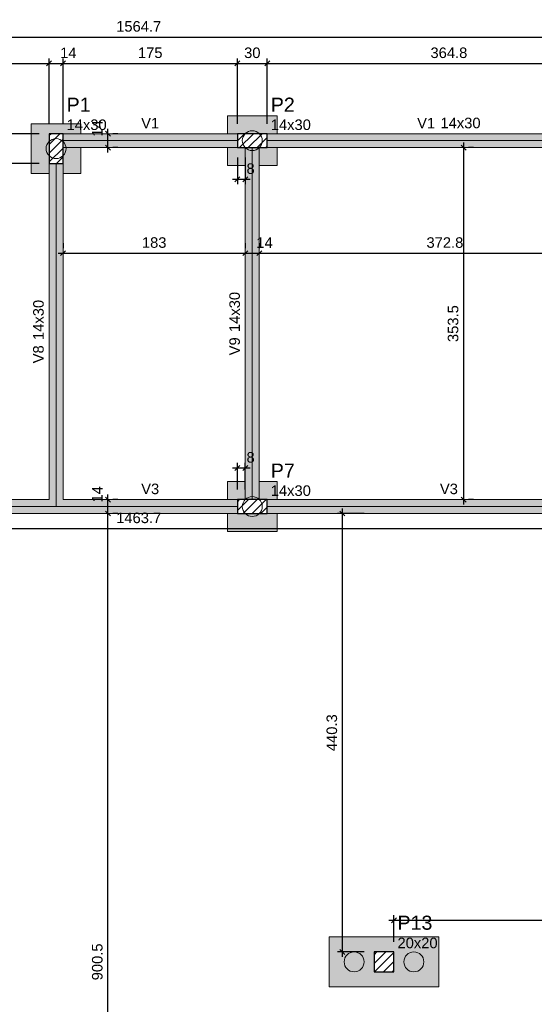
# Model space of a CAD drawing. Header units: millimetres. Extents: x 1434 to 2277, y -793 to -278.
# Tile 59 of 111: x 1677 to 1688, y -503 to -484. Entities that reach past the tile are written whole.
import ezdxf

# ---------------------------------------------------------------- set-up
doc = ezdxf.new("R2010")
doc.units = ezdxf.units.MM
for name, color, linetype, lineweight in [('FO-Cotas', 5, 'Continuous', 5), ('FO-Eixos', 5, 'Continuous', 5), ('FO-Estacas dos blocos', 1, 'Continuous', 20), ('FO-Hachura dos blocos', 43, 'Continuous', 5), ('FO-Hachura pilar que passa', 19, 'Continuous', 5), ('FO-Hachura viga', 43, 'Continuous', 5), ('FO-Pilares', 4, 'Continuous', 30), ('FO-Seção das fundações', 9, 'Continuous', 5), ('FO-Textos das vigas', 7, 'Continuous', 5), ('FO-Textos dos pilares', 7, 'Continuous', 5), ('FO-Vigas', 1, 'Continuous', 20)]:
    doc.layers.add(name, color=color, linetype=linetype, lineweight=lineweight)
doc.styles.add('ARIAL', font='arial.ttf')
doc.styles.get("Standard").update_dxf_attribs({"font": 'arial.ttf'})
doc.dimstyles.new('UM_50.000000', dxfattribs={"dimtxt": 0.18, "dimasz": 0.1, "dimexe": 0.1, "dimexo": 0.2, "dimgap": 0, "dimtad": 1, "dimtih": 1, "dimtoh": 1, "dimdec": 1, "dimlfac": 50, "dimzin": 0, "dimdsep": 46, "dimtxsty": 'Standard', "dimcen": 0.09, "dimdle": 0.1, "dimadec": 1, "dimazin": 2, "dimtfac": 1, "dimtdec": 4, "dimtofl": 0, "dimtmove": 0, "dimatfit": 3, "dimfxl": 1, "dimtolj": 1, "dimarcsym": 0})
pattern_1 = [(45, (1664.26426, -517.31979), (-0.08838835, 0.08838835), [])]

# ---------------------------------------------------------------- blocks, each defined once
blk = doc.blocks.new('_Oblique')
at = {"color": 0, "linetype": 'ByBlock', "lineweight": -2}
blk.add_line((-0.5, -0.5), (0.5, 0.5), dxfattribs=at)
blk = doc.blocks.new('*D123')
at = {"layer": 'FO-Cotas', "color": 0, "lineweight": -2, "transparency": 16777216}
for p, q in [((1674.945, -484.508), (1677.872, -484.508)), ((1675.045, -493.069), (1675.045, -484.408)), ((1677.772, -485.72), (1677.772, -484.408))]:
    blk.add_line(p, q, dxfattribs=at)
at = {"layer": 'FO-Cotas', "color": 0, "lineweight": -2, "transparency": 16777216, "xscale": 0.1, "yscale": 0.1, "zscale": 0.1, "rotation": 180}
blk.add_blockref('_Oblique', (1675.045, -484.508), dxfattribs=at)
at = {"layer": 'FO-Cotas', "color": 0, "lineweight": -2, "transparency": 16777216, "xscale": 0.1, "yscale": 0.1, "zscale": 0.1}
blk.add_blockref('_Oblique', (1677.772, -484.508), dxfattribs=at)
at = {"layer": 'FO-Cotas', "color": 7, "transparency": 16777216, "insert": (1676.409, -484.296), "char_height": 0.2118, "attachment_point": 5, "rotation": 0.0057, "style": 'ARIAL'}
blk.add_mtext('\\A1;136.3', dxfattribs=at)
blk = doc.blocks.new('*D124')
at = {"layer": 'FO-Cotas', "color": 0, "lineweight": -2, "transparency": 16777216}
for p, q in [((1677.672, -484.508), (1678.152, -484.508)), ((1677.772, -485.72), (1677.772, -484.408)), ((1678.052, -485.72), (1678.052, -484.408))]:
    blk.add_line(p, q, dxfattribs=at)
at = {"layer": 'FO-Cotas', "color": 0, "lineweight": -2, "transparency": 16777216, "xscale": 0.1, "yscale": 0.1, "zscale": 0.1, "rotation": 180}
blk.add_blockref('_Oblique', (1677.772, -484.508), dxfattribs=at)
at = {"layer": 'FO-Cotas', "color": 0, "lineweight": -2, "transparency": 16777216, "xscale": 0.1, "yscale": 0.1, "zscale": 0.1}
blk.add_blockref('_Oblique', (1678.052, -484.508), dxfattribs=at)
at = {"layer": 'FO-Cotas', "color": 7, "transparency": 16777216, "insert": (1678.158, -484.296), "char_height": 0.2118, "attachment_point": 5, "rotation": 0.0057, "style": 'ARIAL'}
blk.add_mtext('\\A1;14', dxfattribs=at)
blk = doc.blocks.new('*D125')
at = {"layer": 'FO-Cotas', "color": 0, "lineweight": -2, "transparency": 16777216}
for p, q in [((1677.952, -484.508), (1681.652, -484.508)), ((1678.052, -485.72), (1678.052, -484.408)), ((1681.552, -485.72), (1681.552, -484.408))]:
    blk.add_line(p, q, dxfattribs=at)
at = {"layer": 'FO-Cotas', "color": 0, "lineweight": -2, "transparency": 16777216, "xscale": 0.1, "yscale": 0.1, "zscale": 0.1, "rotation": 180}
blk.add_blockref('_Oblique', (1678.052, -484.508), dxfattribs=at)
at = {"layer": 'FO-Cotas', "color": 0, "lineweight": -2, "transparency": 16777216, "xscale": 0.1, "yscale": 0.1, "zscale": 0.1}
blk.add_blockref('_Oblique', (1681.552, -484.508), dxfattribs=at)
at = {"layer": 'FO-Cotas', "color": 7, "transparency": 16777216, "insert": (1679.802, -484.296), "char_height": 0.2118, "attachment_point": 5, "rotation": 0.0057, "style": 'ARIAL'}
blk.add_mtext('\\A1;175', dxfattribs=at)
blk = doc.blocks.new('*D126')
at = {"layer": 'FO-Cotas', "color": 0, "lineweight": -2, "transparency": 16777216}
for p, q in [((1681.452, -484.508), (1682.252, -484.508)), ((1681.552, -485.72), (1681.552, -484.408)), ((1682.152, -485.72), (1682.152, -484.408))]:
    blk.add_line(p, q, dxfattribs=at)
at = {"layer": 'FO-Cotas', "color": 0, "lineweight": -2, "transparency": 16777216, "xscale": 0.1, "yscale": 0.1, "zscale": 0.1, "rotation": 180}
blk.add_blockref('_Oblique', (1681.552, -484.508), dxfattribs=at)
at = {"layer": 'FO-Cotas', "color": 0, "lineweight": -2, "transparency": 16777216, "xscale": 0.1, "yscale": 0.1, "zscale": 0.1}
blk.add_blockref('_Oblique', (1682.152, -484.508), dxfattribs=at)
at = {"layer": 'FO-Cotas', "color": 7, "transparency": 16777216, "insert": (1681.852, -484.296), "char_height": 0.2118, "attachment_point": 5, "rotation": 0.0057, "style": 'ARIAL'}
blk.add_mtext('\\A1;30', dxfattribs=at)
blk = doc.blocks.new('*D127')
at = {"layer": 'FO-Cotas', "color": 0, "lineweight": -2, "transparency": 16777216}
for p, q in [((1682.052, -484.508), (1689.549, -484.508)), ((1682.152, -485.72), (1682.152, -484.408)), ((1689.449, -485.72), (1689.449, -484.408))]:
    blk.add_line(p, q, dxfattribs=at)
at = {"layer": 'FO-Cotas', "color": 0, "lineweight": -2, "transparency": 16777216, "xscale": 0.1, "yscale": 0.1, "zscale": 0.1, "rotation": 180}
blk.add_blockref('_Oblique', (1682.152, -484.508), dxfattribs=at)
at = {"layer": 'FO-Cotas', "color": 0, "lineweight": -2, "transparency": 16777216, "xscale": 0.1, "yscale": 0.1, "zscale": 0.1}
blk.add_blockref('_Oblique', (1689.449, -484.508), dxfattribs=at)
at = {"layer": 'FO-Cotas', "color": 7, "transparency": 16777216, "insert": (1685.8, -484.296), "char_height": 0.2118, "attachment_point": 5, "rotation": 0.0057, "style": 'ARIAL'}
blk.add_mtext('\\A1;364.8', dxfattribs=at)
blk = doc.blocks.new('*D134')
at = {"layer": 'FO-Cotas', "color": 0, "lineweight": -2, "transparency": 16777216}
for p, q in [((1663.924, -493.069), (1663.924, -483.878)), ((1695.218, -485.72), (1695.218, -483.878)), ((1663.824, -483.978), (1695.318, -483.978))]:
    blk.add_line(p, q, dxfattribs=at)
at = {"layer": 'FO-Cotas', "color": 0, "lineweight": -2, "transparency": 16777216, "xscale": 0.1, "yscale": 0.1, "zscale": 0.1, "rotation": 180}
blk.add_blockref('_Oblique', (1663.924, -483.978), dxfattribs=at)
at = {"layer": 'FO-Cotas', "color": 0, "lineweight": -2, "transparency": 16777216, "xscale": 0.1, "yscale": 0.1, "zscale": 0.1}
blk.add_blockref('_Oblique', (1695.218, -483.978), dxfattribs=at)
at = {"layer": 'FO-Cotas', "color": 7, "transparency": 16777216, "insert": (1679.571, -483.766), "char_height": 0.2118, "attachment_point": 5, "rotation": 0.0057, "style": 'ARIAL'}
blk.add_mtext('\\A1;1564.7', dxfattribs=at)
blk = doc.blocks.new('*D171')
at = {"layer": 'FO-Cotas', "color": 0, "lineweight": -2, "transparency": 16777216}
for p, q in [((1676.36, -493.369), (1676.36, -486.42)), ((1677.572, -486.52), (1676.26, -486.52)), ((1676.56, -493.269), (1676.46, -493.269))]:
    blk.add_line(p, q, dxfattribs=at)
at = {"layer": 'FO-Cotas', "color": 0, "lineweight": -2, "transparency": 16777216, "xscale": 0.1, "yscale": 0.1, "zscale": 0.1}
for p, rotation in [((1676.36, -486.52), 90), ((1676.36, -493.269), 270)]:
    blk.add_blockref('_Oblique', p, dxfattribs=dict(at, rotation=rotation))
at = {"layer": 'FO-Cotas', "color": 7, "transparency": 16777216, "insert": (1676.148, -489.895), "char_height": 0.2118, "attachment_point": 5, "rotation": 90, "style": 'ARIAL'}
blk.add_mtext('\\A1;337.5', dxfattribs=at)
blk = doc.blocks.new('*D172')
at = {"layer": 'FO-Cotas', "color": 0, "lineweight": -2, "transparency": 16777216}
for p, q in [((1676.36, -486.62), (1676.36, -485.82)), ((1677.572, -485.92), (1676.26, -485.92)), ((1677.572, -486.52), (1676.26, -486.52))]:
    blk.add_line(p, q, dxfattribs=at)
at = {"layer": 'FO-Cotas', "color": 0, "lineweight": -2, "transparency": 16777216, "xscale": 0.1, "yscale": 0.1, "zscale": 0.1}
for p, rotation in [((1676.36, -485.92), 90), ((1676.36, -486.52), 270)]:
    blk.add_blockref('_Oblique', p, dxfattribs=dict(at, rotation=rotation))
at = {"layer": 'FO-Cotas', "color": 7, "transparency": 16777216, "insert": (1676.148, -486.22), "char_height": 0.2118, "attachment_point": 5, "rotation": 90, "style": 'ARIAL'}
blk.add_mtext('\\A1;30', dxfattribs=at)
blk = doc.blocks.new('*D174')
at = {"layer": 'FO-Cotas', "color": 0, "lineweight": -2, "transparency": 16777216}
for p, q in [((1675.83, -493.369), (1675.83, -485.82)), ((1677.572, -485.92), (1675.73, -485.92)), ((1676.16, -493.269), (1675.73, -493.269))]:
    blk.add_line(p, q, dxfattribs=at)
at = {"layer": 'FO-Cotas', "color": 0, "lineweight": -2, "transparency": 16777216, "xscale": 0.1, "yscale": 0.1, "zscale": 0.1}
for p, rotation in [((1675.83, -485.92), 90), ((1675.83, -493.269), 270)]:
    blk.add_blockref('_Oblique', p, dxfattribs=dict(at, rotation=rotation))
at = {"layer": 'FO-Cotas', "color": 7, "transparency": 16777216, "insert": (1675.619, -489.595), "char_height": 0.2118, "attachment_point": 5, "rotation": 90, "style": 'ARIAL'}
blk.add_mtext('\\A1;367.5', dxfattribs=at)
blk = doc.blocks.new('*D201')
at = {"layer": 'FO-Cotas', "color": 0, "lineweight": -2, "transparency": 16777216}
for p, q in [((1664.934, -493.649), (1664.934, -493.749)), ((1694.208, -493.649), (1694.208, -493.749)), ((1664.834, -493.849), (1694.308, -493.849))]:
    blk.add_line(p, q, dxfattribs=at)
at = {"layer": 'FO-Cotas', "color": 0, "lineweight": -2, "transparency": 16777216, "xscale": 0.1, "yscale": 0.1, "zscale": 0.1, "rotation": 180}
blk.add_blockref('_Oblique', (1664.934, -493.849), dxfattribs=at)
at = {"layer": 'FO-Cotas', "color": 0, "lineweight": -2, "transparency": 16777216, "xscale": 0.1, "yscale": 0.1, "zscale": 0.1}
blk.add_blockref('_Oblique', (1694.208, -493.849), dxfattribs=at)
at = {"layer": 'FO-Cotas', "color": 7, "transparency": 16777216, "insert": (1679.571, -493.638), "char_height": 0.2118, "attachment_point": 5, "rotation": 0.0057, "style": 'ARIAL'}
blk.add_mtext('\\A1;1463.7', dxfattribs=at)
blk = doc.blocks.new('*D202')
at = {"layer": 'FO-Cotas', "color": 0, "lineweight": -2, "transparency": 16777216}
for p, q in [((1678.052, -488.12), (1678.052, -488.22)), ((1681.712, -488.12), (1681.712, -488.22)), ((1677.952, -488.32), (1681.812, -488.32))]:
    blk.add_line(p, q, dxfattribs=at)
at = {"layer": 'FO-Cotas', "color": 0, "lineweight": -2, "transparency": 16777216, "xscale": 0.1, "yscale": 0.1, "zscale": 0.1, "rotation": 180}
blk.add_blockref('_Oblique', (1678.052, -488.32), dxfattribs=at)
at = {"layer": 'FO-Cotas', "color": 0, "lineweight": -2, "transparency": 16777216, "xscale": 0.1, "yscale": 0.1, "zscale": 0.1}
blk.add_blockref('_Oblique', (1681.712, -488.32), dxfattribs=at)
at = {"layer": 'FO-Cotas', "color": 7, "transparency": 16777216, "insert": (1679.882, -488.108), "char_height": 0.2118, "attachment_point": 5, "rotation": 0.0057, "style": 'ARIAL'}
blk.add_mtext('\\A1;183', dxfattribs=at)
blk = doc.blocks.new('*D203')
at = {"layer": 'FO-Cotas', "color": 0, "lineweight": -2, "transparency": 16777216}
for p, q in [((1681.712, -488.12), (1681.712, -488.22)), ((1681.992, -488.12), (1681.992, -488.22)), ((1681.612, -488.32), (1682.092, -488.32))]:
    blk.add_line(p, q, dxfattribs=at)
at = {"layer": 'FO-Cotas', "color": 0, "lineweight": -2, "transparency": 16777216, "xscale": 0.1, "yscale": 0.1, "zscale": 0.1, "rotation": 180}
blk.add_blockref('_Oblique', (1681.712, -488.32), dxfattribs=at)
at = {"layer": 'FO-Cotas', "color": 0, "lineweight": -2, "transparency": 16777216, "xscale": 0.1, "yscale": 0.1, "zscale": 0.1}
blk.add_blockref('_Oblique', (1681.992, -488.32), dxfattribs=at)
at = {"layer": 'FO-Cotas', "color": 7, "transparency": 16777216, "insert": (1682.098, -488.108), "char_height": 0.2118, "attachment_point": 5, "rotation": 0.0057, "style": 'ARIAL'}
blk.add_mtext('\\A1;14', dxfattribs=at)
blk = doc.blocks.new('*D204')
at = {"layer": 'FO-Cotas', "color": 0, "lineweight": -2, "transparency": 16777216}
for p, q in [((1681.992, -488.12), (1681.992, -488.22)), ((1689.449, -488.12), (1689.449, -488.22)), ((1681.892, -488.32), (1689.549, -488.32))]:
    blk.add_line(p, q, dxfattribs=at)
at = {"layer": 'FO-Cotas', "color": 0, "lineweight": -2, "transparency": 16777216, "xscale": 0.1, "yscale": 0.1, "zscale": 0.1, "rotation": 180}
blk.add_blockref('_Oblique', (1681.992, -488.32), dxfattribs=at)
at = {"layer": 'FO-Cotas', "color": 0, "lineweight": -2, "transparency": 16777216, "xscale": 0.1, "yscale": 0.1, "zscale": 0.1}
blk.add_blockref('_Oblique', (1689.449, -488.32), dxfattribs=at)
at = {"layer": 'FO-Cotas', "color": 7, "transparency": 16777216, "insert": (1685.72, -488.108), "char_height": 0.2118, "attachment_point": 5, "rotation": 0.0057, "style": 'ARIAL'}
blk.add_mtext('\\A1;372.8', dxfattribs=at)
blk = doc.blocks.new('*D214')
at = {"layer": 'FO-Cotas', "color": 0, "lineweight": -2, "transparency": 16777216}
for p, q in [((1678.952, -511.66), (1678.952, -493.449)), ((1679.152, -493.549), (1679.052, -493.549)), ((1679.152, -511.56), (1679.052, -511.56))]:
    blk.add_line(p, q, dxfattribs=at)
at = {"layer": 'FO-Cotas', "color": 0, "lineweight": -2, "transparency": 16777216, "xscale": 0.1, "yscale": 0.1, "zscale": 0.1}
for p, rotation in [((1678.952, -493.549), 90), ((1678.952, -511.56), 270)]:
    blk.add_blockref('_Oblique', p, dxfattribs=dict(at, rotation=rotation))
at = {"layer": 'FO-Cotas', "color": 7, "transparency": 16777216, "insert": (1678.74, -502.555), "char_height": 0.2118, "attachment_point": 5, "rotation": 90, "style": 'ARIAL'}
blk.add_mtext('\\A1;900.5', dxfattribs=at)
blk = doc.blocks.new('*D215')
at = {"layer": 'FO-Cotas', "color": 0, "lineweight": -2, "transparency": 16777216}
for p, q in [((1678.952, -493.649), (1678.952, -493.169)), ((1679.152, -493.269), (1679.052, -493.269)), ((1679.152, -493.549), (1679.052, -493.549))]:
    blk.add_line(p, q, dxfattribs=at)
at = {"layer": 'FO-Cotas', "color": 0, "lineweight": -2, "transparency": 16777216, "xscale": 0.1, "yscale": 0.1, "zscale": 0.1}
for p, rotation in [((1678.952, -493.269), 90), ((1678.952, -493.549), 270)]:
    blk.add_blockref('_Oblique', p, dxfattribs=dict(at, rotation=rotation))
at = {"layer": 'FO-Cotas', "color": 7, "transparency": 16777216, "insert": (1678.74, -493.163), "char_height": 0.2118, "attachment_point": 5, "rotation": 90, "style": 'ARIAL'}
blk.add_mtext('\\A1;14', dxfattribs=at)
blk = doc.blocks.new('*D216')
at = {"layer": 'FO-Cotas', "color": 0, "lineweight": -2, "transparency": 16777216}
for p, q in [((1678.952, -486.3), (1678.952, -485.82)), ((1679.152, -485.92), (1679.052, -485.92)), ((1679.152, -486.2), (1679.052, -486.2))]:
    blk.add_line(p, q, dxfattribs=at)
at = {"layer": 'FO-Cotas', "color": 0, "lineweight": -2, "transparency": 16777216, "xscale": 0.1, "yscale": 0.1, "zscale": 0.1}
for p, rotation in [((1678.952, -485.92), 90), ((1678.952, -486.2), 270)]:
    blk.add_blockref('_Oblique', p, dxfattribs=dict(at, rotation=rotation))
at = {"layer": 'FO-Cotas', "color": 7, "transparency": 16777216, "insert": (1678.74, -485.814), "char_height": 0.2118, "attachment_point": 5, "rotation": 90, "style": 'ARIAL'}
blk.add_mtext('\\A1;14', dxfattribs=at)
blk = doc.blocks.new('*D217')
at = {"layer": 'FO-Cotas', "color": 0, "lineweight": -2, "transparency": 16777216}
for p, q in [((1686.097, -493.369), (1686.097, -486.1)), ((1686.297, -486.2), (1686.197, -486.2)), ((1686.297, -493.269), (1686.197, -493.269))]:
    blk.add_line(p, q, dxfattribs=at)
at = {"layer": 'FO-Cotas', "color": 0, "lineweight": -2, "transparency": 16777216, "xscale": 0.1, "yscale": 0.1, "zscale": 0.1}
for p, rotation in [((1686.097, -486.2), 90), ((1686.097, -493.269), 270)]:
    blk.add_blockref('_Oblique', p, dxfattribs=dict(at, rotation=rotation))
at = {"layer": 'FO-Cotas', "color": 7, "transparency": 16777216, "insert": (1685.885, -489.735), "char_height": 0.2118, "attachment_point": 5, "rotation": 90, "style": 'ARIAL'}
blk.add_mtext('\\A1;353.5', dxfattribs=at)
blk = doc.blocks.new('*D232')
at = {"layer": 'FO-Cotas', "color": 0, "lineweight": -2, "transparency": 16777216}
for p, q in [((1684.597, -501.719), (1694.308, -501.719)), ((1684.697, -502.155), (1684.697, -501.619)), ((1694.208, -502.155), (1694.208, -501.619))]:
    blk.add_line(p, q, dxfattribs=at)
at = {"layer": 'FO-Cotas', "color": 0, "lineweight": -2, "transparency": 16777216, "xscale": 0.1, "yscale": 0.1, "zscale": 0.1, "rotation": 180}
blk.add_blockref('_Oblique', (1684.697, -501.719), dxfattribs=at)
at = {"layer": 'FO-Cotas', "color": 0, "lineweight": -2, "transparency": 16777216, "xscale": 0.1, "yscale": 0.1, "zscale": 0.1}
blk.add_blockref('_Oblique', (1694.208, -501.719), dxfattribs=at)
at = {"layer": 'FO-Cotas', "color": 7, "transparency": 16777216, "insert": (1689.452, -501.507), "char_height": 0.2118, "attachment_point": 5, "rotation": 0.0057, "style": 'ARIAL'}
blk.add_mtext('\\A1;475.6', dxfattribs=at)
blk = doc.blocks.new('*D235')
at = {"layer": 'FO-Cotas', "color": 0, "lineweight": -2, "transparency": 16777216}
for p, q in [((1681.552, -486.4), (1681.552, -486.935)), ((1681.712, -486.4), (1681.712, -486.935)), ((1681.452, -486.835), (1681.812, -486.835))]:
    blk.add_line(p, q, dxfattribs=at)
at = {"layer": 'FO-Cotas', "color": 0, "lineweight": -2, "transparency": 16777216, "xscale": 0.1, "yscale": 0.1, "zscale": 0.1, "rotation": 180}
blk.add_blockref('_Oblique', (1681.552, -486.835), dxfattribs=at)
at = {"layer": 'FO-Cotas', "color": 0, "lineweight": -2, "transparency": 16777216, "xscale": 0.1, "yscale": 0.1, "zscale": 0.1}
blk.add_blockref('_Oblique', (1681.712, -486.835), dxfattribs=at)
at = {"layer": 'FO-Cotas', "color": 7, "transparency": 16777216, "insert": (1681.818, -486.623), "char_height": 0.2118, "attachment_point": 5, "rotation": 0.0057, "style": 'ARIAL'}
blk.add_mtext('\\A1;8', dxfattribs=at)
blk = doc.blocks.new('*D237')
at = {"layer": 'FO-Cotas', "color": 0, "lineweight": -2, "transparency": 16777216}
for p, q in [((1681.452, -492.634), (1681.812, -492.634)), ((1681.552, -493.069), (1681.552, -492.534)), ((1681.712, -493.069), (1681.712, -492.534))]:
    blk.add_line(p, q, dxfattribs=at)
at = {"layer": 'FO-Cotas', "color": 0, "lineweight": -2, "transparency": 16777216, "xscale": 0.1, "yscale": 0.1, "zscale": 0.1, "rotation": 180}
blk.add_blockref('_Oblique', (1681.552, -492.634), dxfattribs=at)
at = {"layer": 'FO-Cotas', "color": 0, "lineweight": -2, "transparency": 16777216, "xscale": 0.1, "yscale": 0.1, "zscale": 0.1}
blk.add_blockref('_Oblique', (1681.712, -492.634), dxfattribs=at)
at = {"layer": 'FO-Cotas', "color": 7, "transparency": 16777216, "insert": (1681.818, -492.422), "char_height": 0.2118, "attachment_point": 5, "rotation": 0.0057, "style": 'ARIAL'}
blk.add_mtext('\\A1;8', dxfattribs=at)
blk = doc.blocks.new('*D244')
at = {"layer": 'FO-Cotas', "color": 0, "lineweight": -2, "transparency": 16777216}
for p, q in [((1684.097, -493.549), (1683.561, -493.549)), ((1683.661, -502.455), (1683.661, -493.449)), ((1684.097, -502.355), (1683.561, -502.355))]:
    blk.add_line(p, q, dxfattribs=at)
at = {"layer": 'FO-Cotas', "color": 0, "lineweight": -2, "transparency": 16777216, "xscale": 0.1, "yscale": 0.1, "zscale": 0.1}
for p, rotation in [((1683.661, -493.549), 90), ((1683.661, -502.355), 270)]:
    blk.add_blockref('_Oblique', p, dxfattribs=dict(at, rotation=rotation))
at = {"layer": 'FO-Cotas', "color": 7, "transparency": 16777216, "insert": (1683.45, -497.952), "char_height": 0.2118, "attachment_point": 5, "rotation": 90, "style": 'ARIAL'}
blk.add_mtext('\\A1;440.3', dxfattribs=at)

msp = doc.modelspace()

# ---------------------------------------------------------------- hatches: boundary and pattern name
at = {"layer": 'FO-Estacas dos blocos', "linetype": 'Continuous'}
h = msp.add_hatch(color=256, dxfattribs=at)
h.paths.add_polyline_path([(1681.9036, -486.253), (1681.9519, -486.233), (1681.9933, -486.2012), (1682.0251, -486.1598), (1682.045, -486.1116), (1682.0519, -486.0598), (1682.045, -486.008), (1682.0251, -485.9598), (1681.9933, -485.9184), (1681.9519, -485.8866), (1681.9036, -485.8666), (1681.8519, -485.8598), (1681.8001, -485.8666), (1681.7519, -485.8866), (1681.7104, -485.9184), (1681.6787, -485.9598), (1681.6587, -486.008), (1681.6519, -486.0598), (1681.6587, -486.1116), (1681.6787, -486.1598), (1681.7104, -486.2012), (1681.7519, -486.233), (1681.8001, -486.253), (1681.8519, -486.2598), (1681.9036, -486.253)])
h.paths.add_polyline_path([(1681.7519, -486.233), (1681.8001, -486.253), (1681.8519, -486.2598), (1681.9036, -486.253), (1681.9519, -486.233), (1681.9919, -486.2023), (1681.9919, -486.1998), (1681.9944, -486.1998), (1682.0251, -486.1598), (1682.045, -486.1116), (1682.0519, -486.0598), (1682.045, -486.008), (1682.0251, -485.9598), (1681.9944, -485.9198), (1681.7094, -485.9198), (1681.6787, -485.9598), (1681.6587, -486.008), (1681.6519, -486.0598), (1681.6587, -486.1116), (1681.6787, -486.1598), (1681.7094, -486.1998), (1681.7119, -486.1998), (1681.7119, -486.2023), (1681.7519, -486.233)], flags=0)
h = msp.add_hatch(color=256, dxfattribs=at)
h.paths.add_polyline_path([(1678.105, -486.168), (1678.0851, -486.1198), (1678.0533, -486.0784), (1678.0119, -486.0466), (1677.9636, -486.0266), (1677.9119, -486.0198), (1677.8601, -486.0266), (1677.8119, -486.0466), (1677.7704, -486.0784), (1677.7387, -486.1198), (1677.7187, -486.168), (1677.7119, -486.2198), (1677.7187, -486.2716), (1677.7387, -486.3198), (1677.7704, -486.3612), (1677.8119, -486.393), (1677.8601, -486.413), (1677.9119, -486.4198), (1677.9636, -486.413), (1678.0119, -486.393), (1678.0533, -486.3612), (1678.0851, -486.3198), (1678.105, -486.2716), (1678.1119, -486.2198), (1678.105, -486.168)])
h.paths.add_polyline_path([(1677.9636, -486.413), (1678.0119, -486.393), (1678.0519, -486.3623), (1678.0519, -486.0773), (1678.0119, -486.0466), (1677.9636, -486.0266), (1677.9119, -486.0198), (1677.8601, -486.0266), (1677.8119, -486.0466), (1677.7719, -486.0773), (1677.7719, -486.3623), (1677.8119, -486.393), (1677.8601, -486.413), (1677.9119, -486.4198), (1677.9636, -486.413)], flags=0)
h.paths.add_polyline_path([(1678.105, -486.168), (1678.0851, -486.1198), (1678.0533, -486.0784), (1678.0519, -486.0773), (1678.0519, -486.1998), (1678.1092, -486.1998), (1678.105, -486.168)], flags=0)
h = msp.add_hatch(color=256, dxfattribs=at)
h.paths.add_polyline_path([(1681.9036, -493.6026), (1681.9519, -493.5826), (1681.9933, -493.5508), (1682.0251, -493.5094), (1682.045, -493.4612), (1682.0519, -493.4094), (1682.045, -493.3576), (1682.0251, -493.3094), (1681.9933, -493.268), (1681.9519, -493.2362), (1681.9036, -493.2162), (1681.8519, -493.2094), (1681.8001, -493.2162), (1681.7519, -493.2362), (1681.7104, -493.268), (1681.6787, -493.3094), (1681.6587, -493.3576), (1681.6519, -493.4094), (1681.6587, -493.4612), (1681.6787, -493.5094), (1681.7104, -493.5508), (1681.7519, -493.5826), (1681.8001, -493.6026), (1681.8519, -493.6094), (1681.9036, -493.6026)])
h.paths.add_polyline_path([(1681.6787, -493.3094), (1681.6587, -493.3576), (1681.6519, -493.4094), (1681.6587, -493.4612), (1681.6787, -493.5094), (1681.7094, -493.5494), (1681.9944, -493.5494), (1682.0251, -493.5094), (1682.045, -493.4612), (1682.0519, -493.4094), (1682.045, -493.3576), (1682.0251, -493.3094), (1681.9944, -493.2694), (1681.9919, -493.2694), (1681.9919, -493.2669), (1681.9519, -493.2362), (1681.9036, -493.2162), (1681.8519, -493.2094), (1681.8001, -493.2162), (1681.7519, -493.2362), (1681.7119, -493.2669), (1681.7119, -493.2694), (1681.7094, -493.2694), (1681.6787, -493.3094)], flags=0)
for points in [[(1684.09, -502.5028), (1684.0701, -502.4546), (1684.0383, -502.4132), (1683.9969, -502.3814), (1683.9486, -502.3614), (1683.8969, -502.3546), (1683.8451, -502.3614), (1683.7969, -502.3814), (1683.7554, -502.4132), (1683.7237, -502.4546), (1683.7037, -502.5028), (1683.6969, -502.5546), (1683.7037, -502.6064), (1683.7237, -502.6546), (1683.7554, -502.696), (1683.7969, -502.7278), (1683.8451, -502.7478), (1683.8969, -502.7546), (1683.9486, -502.7478), (1683.9969, -502.7278), (1684.0383, -502.696), (1684.0701, -502.6546), (1684.09, -502.6064), (1684.0969, -502.5546), (1684.09, -502.5028)], [(1685.29, -502.5028), (1685.2701, -502.4546), (1685.2383, -502.4132), (1685.1969, -502.3814), (1685.1486, -502.3614), (1685.0969, -502.3546), (1685.0451, -502.3614), (1684.9969, -502.3814), (1684.9554, -502.4132), (1684.9237, -502.4546), (1684.9037, -502.5028), (1684.8969, -502.5546), (1684.9037, -502.6064), (1684.9237, -502.6546), (1684.9554, -502.696), (1684.9969, -502.7278), (1685.0451, -502.7478), (1685.0969, -502.7546), (1685.1486, -502.7478), (1685.1969, -502.7278), (1685.2383, -502.696), (1685.2701, -502.6546), (1685.29, -502.6064), (1685.2969, -502.5546), (1685.29, -502.5028)]]:
    msp.add_hatch(color=256, dxfattribs=at).paths.add_polyline_path(points)
at = {"layer": 'FO-Hachura dos blocos', "linetype": 'Continuous'}
h = msp.add_hatch(color=256, dxfattribs=at)
h.paths.add_polyline_path([(1682.3519, -485.5598), (1681.3519, -485.5598), (1681.3519, -486.5598), (1682.3519, -486.5598), (1682.3519, -485.5598)])
h.paths.add_polyline_path([(1681.3519, -486.1998), (1681.7094, -486.1998), (1681.7104, -486.2012), (1681.7119, -486.2023), (1681.7119, -486.5598), (1681.9919, -486.5598), (1681.9919, -486.2023), (1681.9933, -486.2012), (1681.9944, -486.1998), (1682.1519, -486.1998), (1682.1519, -485.9198), (1681.9944, -485.9198), (1681.9933, -485.9184), (1681.9519, -485.8866), (1681.9036, -485.8666), (1681.8519, -485.8598), (1681.8001, -485.8666), (1681.7519, -485.8866), (1681.7104, -485.9184), (1681.7094, -485.9198), (1681.3519, -485.9198), (1681.3519, -486.1998)], flags=0)
h.paths.add_polyline_path([(1682.3519, -485.9198), (1682.1519, -485.9198), (1682.1519, -486.1998), (1682.3519, -486.1998), (1682.3519, -485.9198)], flags=0)
h = msp.add_hatch(color=256, dxfattribs=at)
h.paths.add_polyline_path([(1677.4119, -485.7198), (1677.4119, -486.7198), (1678.4119, -486.7198), (1678.4119, -485.7198), (1677.4119, -485.7198)])
h.paths.add_polyline_path([(1678.0519, -486.7198), (1678.0519, -486.3623), (1678.0533, -486.3612), (1678.0851, -486.3198), (1678.105, -486.2716), (1678.1119, -486.2198), (1678.1092, -486.1998), (1678.4119, -486.1998), (1678.4119, -485.9198), (1677.7719, -485.9198), (1677.7719, -486.0773), (1677.7704, -486.0784), (1677.7387, -486.1198), (1677.7187, -486.168), (1677.7119, -486.2198), (1677.7187, -486.2716), (1677.7387, -486.3198), (1677.7704, -486.3612), (1677.7719, -486.3623), (1677.7719, -486.7198), (1678.0519, -486.7198)], flags=0)
h = msp.add_hatch(color=256, dxfattribs=at)
h.paths.add_polyline_path([(1682.3519, -492.9094), (1681.3519, -492.9094), (1681.3519, -493.9094), (1682.3519, -493.9094), (1682.3519, -492.9094)])
h.paths.add_polyline_path([(1681.3519, -493.5494), (1681.7094, -493.5494), (1681.7104, -493.5508), (1681.7519, -493.5826), (1681.8001, -493.6026), (1681.8519, -493.6094), (1681.9036, -493.6026), (1681.9519, -493.5826), (1681.9933, -493.5508), (1681.9944, -493.5494), (1682.1519, -493.5494), (1682.1519, -493.2694), (1681.9944, -493.2694), (1681.9933, -493.268), (1681.9919, -493.2669), (1681.9919, -492.9094), (1681.7119, -492.9094), (1681.7119, -493.2669), (1681.7104, -493.268), (1681.7094, -493.2694), (1681.3519, -493.2694), (1681.3519, -493.5494)], flags=0)
h.paths.add_polyline_path([(1682.3519, -493.2694), (1682.1519, -493.2694), (1682.1519, -493.5494), (1682.3519, -493.5494), (1682.3519, -493.2694)], flags=0)
h = msp.add_hatch(color=256, dxfattribs=at)
h.paths.add_polyline_path([(1683.3969, -502.0546), (1683.3969, -503.0546), (1685.5969, -503.0546), (1685.5969, -502.0546), (1683.3969, -502.0546)])
h.paths.add_polyline_path([(1683.9486, -502.7478), (1683.9969, -502.7278), (1684.0383, -502.696), (1684.0701, -502.6546), (1684.09, -502.6064), (1684.0969, -502.5546), (1684.09, -502.5028), (1684.0701, -502.4546), (1684.0383, -502.4132), (1683.9969, -502.3814), (1683.9486, -502.3614), (1683.8969, -502.3546), (1683.8451, -502.3614), (1683.7969, -502.3814), (1683.7554, -502.4132), (1683.7237, -502.4546), (1683.7037, -502.5028), (1683.6969, -502.5546), (1683.7037, -502.6064), (1683.7237, -502.6546), (1683.7554, -502.696), (1683.7969, -502.7278), (1683.8451, -502.7478), (1683.8969, -502.7546), (1683.9486, -502.7478)], flags=0)
h.paths.add_polyline_path([(1685.1486, -502.7478), (1685.1969, -502.7278), (1685.2383, -502.696), (1685.2701, -502.6546), (1685.29, -502.6064), (1685.2969, -502.5546), (1685.29, -502.5028), (1685.2701, -502.4546), (1685.2383, -502.4132), (1685.1969, -502.3814), (1685.1486, -502.3614), (1685.0969, -502.3546), (1685.0451, -502.3614), (1684.9969, -502.3814), (1684.9554, -502.4132), (1684.9237, -502.4546), (1684.9037, -502.5028), (1684.8969, -502.5546), (1684.9037, -502.6064), (1684.9237, -502.6546), (1684.9554, -502.696), (1684.9969, -502.7278), (1685.0451, -502.7478), (1685.0969, -502.7546), (1685.1486, -502.7478)], flags=0)
h.paths.add_polyline_path([(1684.6969, -502.3546), (1684.2969, -502.3546), (1684.2969, -502.7546), (1684.6969, -502.7546), (1684.6969, -502.3546)], flags=0)
at = {"layer": 'FO-Hachura pilar que passa', "linetype": 'Continuous'}
h = msp.add_hatch(dxfattribs=at)
h.set_pattern_fill('ANSI31', color=256, style=0)
h.set_pattern_definition(pattern_1)
h.paths.add_polyline_path([(1677.7719, -486.5198), (1677.9119, -486.5198), (1678.0519, -486.5198), (1678.0519, -486.2198), (1678.0519, -485.9198), (1677.9119, -485.9198), (1677.7719, -485.9198), (1677.7719, -486.2198)])
h = msp.add_hatch(dxfattribs=at)
h.set_pattern_fill('ANSI31', color=256, style=0)
h.set_pattern_definition(pattern_1)
h.paths.add_polyline_path([(1681.5519, -485.9198), (1681.5519, -486.0598), (1681.5519, -486.1998), (1681.8519, -486.1998), (1682.1519, -486.1998), (1682.1519, -486.0598), (1682.1519, -485.9198), (1681.8519, -485.9198)])
h = msp.add_hatch(dxfattribs=at)
h.set_pattern_fill('ANSI31', color=256, style=0)
h.set_pattern_definition(pattern_1)
h.paths.add_polyline_path([(1681.5519, -493.2694), (1681.5519, -493.4094), (1681.5519, -493.5494), (1681.8519, -493.5494), (1682.1519, -493.5494), (1682.1519, -493.4094), (1682.1519, -493.2694), (1681.8519, -493.2694)])
h = msp.add_hatch(dxfattribs=at)
h.set_pattern_fill('ANSI31', color=256, style=0)
h.set_pattern_definition(pattern_1)
h.paths.add_polyline_path([(1684.2969, -502.7546), (1684.4969, -502.7546), (1684.6969, -502.7546), (1684.6969, -502.5546), (1684.6969, -502.3546), (1684.4969, -502.3546), (1684.2969, -502.3546), (1684.2969, -502.5546)])
at = {"layer": 'FO-Hachura viga', "linetype": 'Continuous'}
for points in [[(1681.5519, -485.9198), (1681.5519, -485.9198), (1678.0519, -485.9198), (1678.0519, -486.1998), (1681.5519, -486.1998), (1681.5519, -485.9198)], [(1689.4487, -485.9198), (1689.4487, -485.9198), (1682.1519, -485.9198), (1682.1519, -486.1998), (1689.4487, -486.1998), (1689.4487, -485.9198)], [(1681.9917, -486.1998), (1681.9917, -486.1998), (1681.7119, -486.1998), (1681.7119, -493.2694), (1681.9917, -493.2694), (1681.9917, -486.1998)], [(1678.0519, -493.2694), (1678.0519, -493.2694), (1678.0519, -486.5198), (1677.7719, -486.5198), (1677.7719, -493.2694), (1677.9119, -493.4094), (1678.0519, -493.2694)], [(1677.9119, -493.4094), (1677.9119, -493.4094), (1677.7719, -493.2694), (1675.0455, -493.2694), (1675.0455, -493.5494), (1677.9119, -493.5494), (1677.9119, -493.4094)], [(1681.5519, -493.2694), (1681.5519, -493.2694), (1678.0519, -493.2694), (1677.9119, -493.4094), (1677.9119, -493.5494), (1681.5519, -493.5494), (1681.5519, -493.2694)], [(1689.4487, -493.2694), (1689.4487, -493.2694), (1682.1519, -493.2694), (1682.1519, -493.5494), (1689.4487, -493.5494), (1689.4487, -493.2694)]]:
    msp.add_hatch(color=256, dxfattribs=at).paths.add_polyline_path(points)

# ---------------------------------------------------------------- linework, layer by layer
at = {"layer": 'FO-Eixos'}
for p, q in [((1678.0519, -486.0598), (1681.5519, -486.0598)), ((1682.1519, -486.0598), (1689.4487, -486.0598)), ((1681.8519, -493.2694), (1681.8519, -486.1998)), ((1677.9119, -493.4094), (1677.9119, -486.5198)), ((1675.0455, -493.4094), (1677.9119, -493.4094)), ((1677.9119, -493.4094), (1681.5519, -493.4094)), ((1682.1519, -493.4094), (1689.4487, -493.4094))]:
    msp.add_line(p, q, dxfattribs=at)
at = {"layer": 'FO-Estacas dos blocos'}
for centre in [(1681.8519, -486.0598), (1677.9119, -486.2198), (1681.8519, -493.4094), (1683.8969, -502.5546), (1685.0969, -502.5546)]:
    msp.add_circle(centre, 0.2, dxfattribs=at)
at = {"layer": 'FO-Pilares'}
for points in [[(1677.7719, -486.5198), (1677.9119, -486.5198), (1678.0519, -486.5198), (1678.0519, -486.2198), (1678.0519, -485.9198), (1677.9119, -485.9198), (1677.7719, -485.9198), (1677.7719, -486.2198), (1677.7719, -486.5198)], [(1681.5519, -485.9198), (1681.5519, -486.0598), (1681.5519, -486.1998), (1681.8519, -486.1998), (1682.1519, -486.1998), (1682.1519, -486.0598), (1682.1519, -485.9198), (1681.8519, -485.9198), (1681.5519, -485.9198)], [(1681.5519, -493.2694), (1681.5519, -493.4094), (1681.5519, -493.5494), (1681.8519, -493.5494), (1682.1519, -493.5494), (1682.1519, -493.4094), (1682.1519, -493.2694), (1681.8519, -493.2694), (1681.5519, -493.2694)], [(1684.2969, -502.7546), (1684.4969, -502.7546), (1684.6969, -502.7546), (1684.6969, -502.5546), (1684.6969, -502.3546), (1684.4969, -502.3546), (1684.2969, -502.3546), (1684.2969, -502.5546), (1684.2969, -502.7546)]]:
    msp.add_lwpolyline(points, close=True, dxfattribs=at)
at = {"layer": 'FO-Seção das fundações'}
for points in [[(1681.3519, -485.5598), (1681.3519, -485.9198)], [(1681.3519, -485.5598), (1682.3519, -485.5598)], [(1682.3519, -485.9198), (1682.3519, -485.5598)], [(1677.4119, -485.7198), (1677.4119, -486.7198)], [(1677.4119, -485.7198), (1678.4119, -485.7198)], [(1678.4119, -485.9198), (1678.4119, -485.7198)], [(1678.4119, -486.7198), (1678.4119, -486.1998)], [(1681.3519, -486.1998), (1681.3519, -486.5598)], [(1682.3519, -486.5598), (1682.3519, -486.1998)], [(1681.7119, -486.5598), (1681.3519, -486.5598)], [(1682.3519, -486.5598), (1681.9919, -486.5598)], [(1677.7719, -486.7198), (1677.4119, -486.7198)], [(1678.4119, -486.7198), (1678.0519, -486.7198)], [(1681.3519, -492.9094), (1681.3519, -493.2694)], [(1681.3519, -492.9094), (1681.7119, -492.9094)], [(1681.9919, -492.9094), (1682.3519, -492.9094)], [(1682.3519, -493.2694), (1682.3519, -492.9094)], [(1681.3519, -493.5494), (1681.3519, -493.9094)], [(1682.3519, -493.9094), (1682.3519, -493.5494)], [(1682.3519, -493.9094), (1681.3519, -493.9094)], [(1683.3969, -502.0546), (1685.5969, -502.0546)], [(1683.3969, -502.0546), (1683.3969, -503.0546)], [(1685.5969, -503.0546), (1685.5969, -502.0546)], [(1685.5969, -503.0546), (1683.3969, -503.0546)]]:
    msp.add_lwpolyline(points, dxfattribs=at)
at = {"layer": 'FO-Vigas'}
for p, q in [((1678.0519, -485.9198), (1681.5519, -485.9198)), ((1682.1519, -485.9198), (1689.4487, -485.9198)), ((1678.0519, -486.1998), (1681.5519, -486.1998)), ((1681.7119, -493.2694), (1681.7119, -486.1998)), ((1681.9919, -493.2694), (1681.9919, -486.1998)), ((1682.1519, -486.1998), (1689.4487, -486.1998)), ((1677.7719, -493.2694), (1677.7719, -486.5198)), ((1678.0519, -493.2694), (1678.0519, -486.5198)), ((1675.0455, -493.2694), (1677.7719, -493.2694)), ((1678.0519, -493.2694), (1681.5519, -493.2694)), ((1682.1519, -493.2694), (1689.4487, -493.2694)), ((1675.0455, -493.5494), (1677.9119, -493.5494)), ((1677.9119, -493.5494), (1681.5519, -493.5494)), ((1682.1519, -493.5494), (1689.4487, -493.5494))]:
    msp.add_line(p, q, dxfattribs=at)

# ---------------------------------------------------------------- texts
at = {"layer": 'FO-Textos das vigas', "char_height": 0.2118, "line_spacing_factor": 0.798, "style": 'ARIAL'}
for s, insert, width, attachment_point in [('V1', (1679.8019, -485.8139), 0.723171, 8), ('V1', (1685.5246, -485.8139), 0.723171, 9), ('14x30', (1685.6305, -485.8139), 1.604807, 7), ('V3', (1679.8019, -493.1635), 0.723171, 8), ('V3', (1685.8003, -493.1635), 0.723171, 8)]:
    msp.add_mtext(s, dxfattribs=dict(at, insert=insert, width=width, attachment_point=attachment_point))
at = {"layer": 'FO-Textos das vigas', "char_height": 0.2118, "rotation": 90, "line_spacing_factor": 0.798, "style": 'ARIAL'}
for s, insert, width, attachment_point in [('14x30', (1681.606, -489.9043), 1.604807, 7), ('14x30', (1677.666, -490.0643), 1.604807, 7), ('V9', (1681.606, -490.0102), 0.723171, 9), ('V8', (1677.666, -490.1702), 0.723171, 9)]:
    msp.add_mtext(s, dxfattribs=dict(at, insert=insert, width=width, attachment_point=attachment_point))
at = {"layer": 'FO-Textos dos pilares', "attachment_point": 7, "line_spacing_factor": 0.798, "style": 'ARIAL'}
for s, insert, char_height, width in [('P1', (1678.1225, -485.4785), 0.2824, 0.968777), ('P2', (1682.2225, -485.4785), 0.2824, 0.968777), ('14x30', (1678.1225, -485.8492), 0.2118, 1.604807), ('14x30', (1682.2225, -485.8492), 0.2118, 1.604807), ('P7', (1682.2225, -492.8281), 0.2824, 0.968777), ('14x30', (1682.2225, -493.1988), 0.2118, 1.604807), ('P13', (1684.7675, -501.9133), 0.2824, 1.408779), ('20x20', (1684.7675, -502.284), 0.2118, 1.604807)]:
    msp.add_mtext(s, dxfattribs=dict(at, insert=insert, char_height=char_height, width=width))

# ---------------------------------------------------------------- dimensions: what is measured, and where the dimension line sits
at = {"layer": 'FO-Cotas'}
for base, p1, p2, picture, middle, turn in [((1695.2181, -483.9783), (1663.9243, -493.2694), (1695.2181, -485.9198), '*D134', (1679.5712, -483.7665), 0.00573), ((1677.7719, -484.5078), (1675.0455, -493.2694), (1677.7719, -485.9198), '*D123', (1676.4087, -484.296), 0.00573), ((1678.0519, -484.5078), (1677.7719, -485.9198), (1678.0519, -485.9198), '*D124', (1678.1578, -484.296), 0.00573), ((1681.5519, -484.5078), (1678.0519, -485.9198), (1681.5519, -485.9198), '*D125', (1679.8019, -484.296), 0.00573), ((1682.1519, -484.5078), (1681.5519, -485.9198), (1682.1519, -485.9198), '*D126', (1681.8519, -484.296), 0.00573), ((1689.4487, -484.5078), (1682.1519, -485.9198), (1689.4487, -485.9198), '*D127', (1685.8003, -484.296), 0.00573), ((1681.7119, -486.8352), (1681.5519, -486.1998), (1681.7119, -486.1998), '*D235', (1681.8178, -486.6234), 0.00573), ((1681.7119, -488.3198), (1678.0519, -488.3198), (1681.7119, -488.3198), '*D202', (1679.8819, -488.108), 0.00573), ((1681.9919, -488.3198), (1681.7119, -488.3198), (1681.9919, -488.3198), '*D203', (1682.0978, -488.108), 0.00573), ((1689.4487, -488.3198), (1681.9919, -488.3198), (1689.4487, -488.3198), '*D204', (1685.7203, -488.108), 0.00573), ((1681.7119, -492.634), (1681.5519, -493.2694), (1681.7119, -493.2694), '*D237', (1681.8178, -492.4222), 0.00573), ((1694.2079, -493.8494), (1664.9343, -493.8494), (1694.2079, -493.8494), '*D201', (1679.5711, -493.6376), 0.00573), ((1694.2078635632, -501.7191864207), (1684.6968635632, -502.3545864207), (1694.2078635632, -502.3545864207), '*D232', (1689.4523635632, -501.5073864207), 0.005729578)]:
    dim = msp.add_linear_dim(base=base, p1=p1, p2=p2, dimstyle='UM_50.000000', override={"dimtxt": 0.2118, "dimasz": 0.1, "dimexe": 0.1, "dimexo": 0.2, "dimtad": 1, "dimtih": 0, "dimtoh": 0, "dimdec": 1, "dimlfac": 50, "dimzin": 8, "dimtxsty": 'ARIAL', "dimblk": 'Oblique', "dimblk1": 'Oblique', "dimblk2": 'Oblique', "dimsah": 1, "dimdle": 0.1, "dimse1": 0, "dimse2": 0, "dimclrt": 7, "dimadec": 1, "dimazin": 3, "dimtmove": 2, "dimldrblk": 'Oblique'}, dxfattribs=at)
    dim.commit()
    dim.dimension.update_dxf_attribs({"geometry": picture, "text_midpoint": middle, "dimtype": 160, "text_rotation": turn})
for base, p1, p2, picture, middle in [((1678.9519, -485.9198), (1678.9519, -486.1998), (1678.9519, -485.9198), '*D216', (1678.7401, -485.8139)), ((1675.8304, -485.9198), (1676.3599, -493.2694), (1677.7719, -485.9198), '*D174', (1675.6186, -489.5946)), ((1676.3599, -485.9198), (1677.7719, -486.5198), (1677.7719, -485.9198), '*D172', (1676.1481, -486.2198)), ((1686.0969, -486.1998), (1686.0969, -493.2694), (1686.0969, -486.1998), '*D217', (1685.8851, -489.7346)), ((1676.3599, -486.5198), (1676.3599, -493.2694), (1677.7719, -486.5198), '*D171', (1676.1481, -489.8946)), ((1678.9519, -493.2694), (1678.9519, -493.5494), (1678.9519, -493.2694), '*D215', (1678.7401, -493.1635)), ((1678.9519, -493.5494), (1678.9519, -511.5598), (1678.9519, -493.5494), '*D214', (1678.7401, -502.5546)), ((1683.6615, -493.5494), (1684.2969, -502.3546), (1684.2969, -493.5494), '*D244', (1683.4497, -497.952))]:
    dim = msp.add_linear_dim(base=base, p1=p1, p2=p2, angle=90, dimstyle='UM_50.000000', override={"dimtxt": 0.2118, "dimasz": 0.1, "dimexe": 0.1, "dimexo": 0.2, "dimtad": 1, "dimtih": 0, "dimtoh": 0, "dimdec": 1, "dimlfac": 50, "dimzin": 8, "dimtxsty": 'ARIAL', "dimblk": 'Oblique', "dimblk1": 'Oblique', "dimblk2": 'Oblique', "dimsah": 1, "dimdle": 0.1, "dimse1": 0, "dimse2": 0, "dimclrt": 7, "dimadec": 1, "dimazin": 3, "dimtmove": 2, "dimldrblk": 'Oblique'}, dxfattribs=at)
    dim.commit()
    dim.dimension.update_dxf_attribs({"geometry": picture, "text_midpoint": middle, "dimtype": 160, "text_rotation": 90})

doc.saveas('drawing.dxf')
